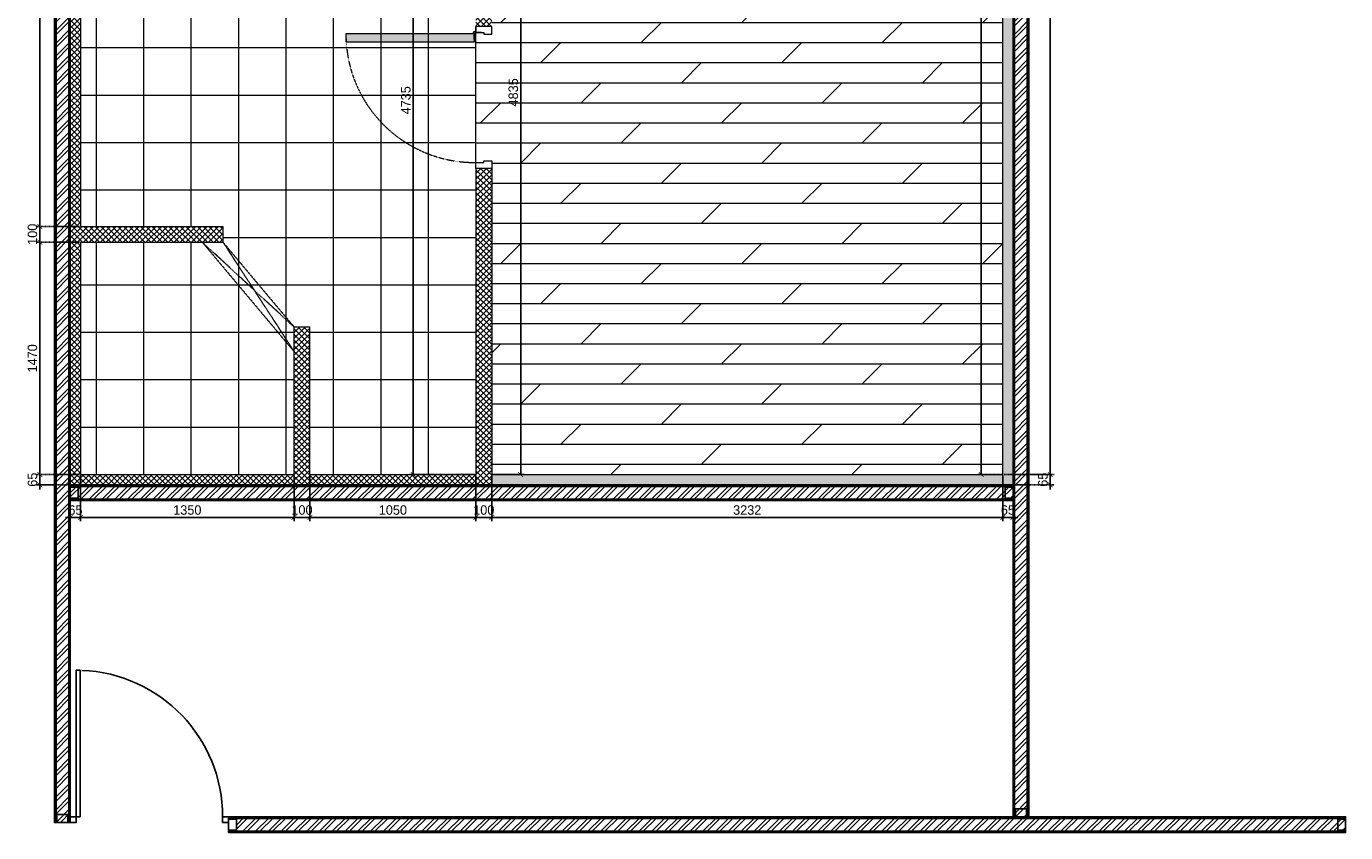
# Model space of a CAD drawing. Header units: millimetres. Extents: x 325 to 233617, y -9828 to 20555.
# Tile 28 of 45: x 160322 to 168666, y 3766 to 8866. Entities that reach past the tile are written whole.
import ezdxf

# ---------------------------------------------------------------- set-up
doc = ezdxf.new("R2010")
doc.units = ezdxf.units.MM
doc.header["$LTSCALE"] = 2.5
for name, pattern in [('HIDDEN', [0.375, 0.25, -0.125]), ('HIDDEN2 IDS', [1.666875, 1.11125, -0.555625]), ('HIDDENX2', [19.05, 12.7, -6.35])]:
    doc.linetypes.add(name, pattern=pattern)
for name, color, linetype, lineweight in [('Dimension', 40, 'Continuous', 0), ('ELEVATION 1', 143, 'Continuous', 18), ('HATCH LIGHT', 250, 'Continuous', 0), ('HATCH MEDIUM', 251, 'Continuous', 5), ('WALL', 132, 'Continuous', 25)]:
    doc.layers.add(name, color=color, linetype=linetype, lineweight=lineweight)
doc.layers.add('PROPOSED D&W', color=150, linetype='Continuous')
doc.layers.add('PROPOSED PARTITION', color=4, linetype='Continuous')
doc.styles.get("Standard").update_dxf_attribs({"font": 'GOTHIC.TTF'})
doc.dimstyles.new('AJKD_30', dxfattribs={"dimscale": 30, "dimtxt": 2, "dimasz": 1, "dimexe": 0.8, "dimexo": 0.8, "dimgap": 0.5, "dimtad": 1, "dimdec": 0, "dimzin": 0, "dimdsep": 46, "dimtxsty": 'Standard', "dimblk": 'ARCHTICK', "dimcen": 0.125, "dimclrd": 251, "dimclre": 251, "dimclrt": 42, "dimadec": 0, "dimazin": 0, "dimtfac": 1, "dimtdec": 0, "dimtix": 1, "dimtmove": 0, "dimatfit": 3, "dimfxl": 0, "dimtolj": 1, "dimtzin": 0, "dimarcsym": 0})
pattern_1 = [(45, (21650.61, 0), (-40.411153, 40.411153), []), (45, (21677.55, 0), (-40.411153, 40.411153), [])]

# ---------------------------------------------------------------- blocks, each defined once
blk = doc.blocks.new('*U84')
for points in [[(0, 0), (6936.3, 0), (6936.3, -10), (0, -10)], [(0, -100), (6936.3, -100), (6936.3, -90), (0, -90)]]:
    blk.add_lwpolyline(points, close=True)
at = {"color": 8}
for points in [[(0, -15), (50, -15), (50, -85), (0, -85)], [(6886.3, -15), (6936.3, -15), (6936.3, -85), (6886.3, -85)]]:
    blk.add_lwpolyline(points, close=True, dxfattribs=at)
blk = doc.blocks.new('*U96')
for points in [[(0, 0), (7065.6, 0), (7065.6, -10), (0, -10)], [(0, -100), (7065.6, -100), (7065.6, -90), (0, -90)]]:
    blk.add_lwpolyline(points, close=True)
at = {"color": 8}
for points in [[(0, -15), (50, -15), (50, -85), (0, -85)], [(7015.6, -15), (7065.6, -15), (7065.6, -85), (7015.6, -85)]]:
    blk.add_lwpolyline(points, close=True, dxfattribs=at)
blk = doc.blocks.new('*U83')
for points in [[(0, 0), (5962.2, 0), (5962.2, -10), (0, -10)], [(0, -100), (5962.2, -100), (5962.2, -90), (0, -90)]]:
    blk.add_lwpolyline(points, close=True)
at = {"color": 8}
for points in [[(0, -15), (50, -15), (50, -85), (0, -85)], [(5912.2, -15), (5962.2, -15), (5962.2, -85), (5912.2, -85)]]:
    blk.add_lwpolyline(points, close=True, dxfattribs=at)
blk = doc.blocks.new('*U|REF|REF|REF|REF|REF|REF81')
for p, q in [((915, 50), (915, -1227)), ((950, 50), (915, 50)), ((950, 50), (950, -1227)), ((915, -1227), (950, -1227))]:
    blk.add_line(p, q)
for points in [[(-327, 100), (-377, 100), (-377, 50), (-327, 50)], [(1000, 100), (950, 100), (950, 50), (1000, 50)]]:
    blk.add_lwpolyline(points, close=True)
blk.add_arc((950, 50), 1277, 180, 267.7713)
blk = doc.blocks.new('*U94')
for points in [[(0, 0), (8619.7, 0), (8619.7, -10), (0, -10)], [(0, -100), (8619.7, -100), (8619.7, -90), (0, -90)]]:
    blk.add_lwpolyline(points, close=True)
at = {"color": 8}
for points in [[(0, -15), (50, -15), (50, -85), (0, -85)], [(8569.7, -15), (8619.7, -15), (8619.7, -85), (8569.7, -85)]]:
    blk.add_lwpolyline(points, close=True, dxfattribs=at)
blk = doc.blocks.new('*U74')
h = blk.add_hatch(color=252)
h.paths.add_polyline_path([(-0.0025, 0.0153, 0.724863), (-0.0025, 0), (-0.0025, -0.036), (-0.0005, -0.036), (-0.0005, -0.0004, 1.209796)])
h.paths.add_polyline_path([(-0.006, 0.0076, -1), (0.006, 0.0076, -1)], flags=16)
blk.add_hatch(color=252).paths.add_polyline_path([(0.0076, 0.0101, -0.06361), (0.008, 0.0081), (0.0436, 0.0081), (0.0436, 0.0101)])
blk.add_lwpolyline([(-0.0025, 0.0153, 0.723917), (-0.0025, 0), (-0.0025, -0.036), (-0.0005, -0.036), (-0.0005, -0.0004, 1.209796), (-0.0025, 0.0153)], format="xyb")
blk.add_lwpolyline([(0.008, 0.0081), (0.0436, 0.0081), (0.0436, 0.0101), (0.0076, 0.0101)])
blk.add_circle((0, 0.0076), 0.00604)
blk = doc.blocks.new('*U117')
h = blk.add_hatch(color=7)
h.dxf.hatch_style = 1
h.paths.add_polyline_path([(47.5, -8.5), (47.5, -822), (97.5, -822), (97.5, -8.5)])
for points in [[(50, 51), (50, 100), (0, 100), (0, 0), (39, 0), (39, 51), (50, 51)], [(850, 51), (850, 100), (900, 100), (900, 0), (861, 0), (861, 51), (850, 51)]]:
    blk.add_lwpolyline(points)
blk.add_lwpolyline([(47.5, -8.5), (47.5, -822), (97.5, -822), (97.5, -8.5)], close=True)
at = {"color": 8, "linetype": 'HIDDEN2 IDS', "ltscale": 0.5}
blk.add_arc((47.5, -8.5), 813.5, 270.00154, 0.53069, dxfattribs=at)
at = {"xscale": -1000, "yscale": 1000, "zscale": 1000, "rotation": 180}
blk.add_blockref('*U74', (39.5, -0.4), dxfattribs=at)
blk = doc.blocks.new('_ArchTick')
at = {"color": 0, "linetype": 'ByBlock', "const_width": 0.15}
blk.add_lwpolyline([(-0.5, -0.5), (0.5, 0.5)], dxfattribs=at)
blk = doc.blocks.new('*D250')
at = {"layer": 'Defpoints', "color": 0}
for p in [(160665, 6030.7), (162015, 6030.7), (162015, 5759.5)]:
    blk.add_point(p, dxfattribs=at)
at = {"layer": 'Dimension', "color": 251, "linetype": 'HIDDEN', "lineweight": -2}
for p, q in [((160665, 6024.7), (160665, 5735.5)), ((162015, 6024.7), (162015, 5735.5))]:
    blk.add_line(p, q, dxfattribs=at)
at = {"layer": 'Dimension', "color": 251, "lineweight": -2}
blk.add_line((160665, 5759.5), (162015, 5759.5), dxfattribs=at)
at = {"layer": 'Dimension', "color": 251, "lineweight": -2, "xscale": 30, "yscale": 30, "zscale": 30, "rotation": 180}
blk.add_blockref('_ArchTick', (160665, 5759.5), dxfattribs=at)
at = {"layer": 'Dimension', "color": 251, "lineweight": -2, "xscale": 30, "yscale": 30, "zscale": 30}
blk.add_blockref('_ArchTick', (162015, 5759.5), dxfattribs=at)
at = {"layer": 'Dimension', "color": 42, "insert": (161340, 5806), "char_height": 60, "attachment_point": 5}
blk.add_mtext('\\A1;1350', dxfattribs=at)
blk = doc.blocks.new('*D251')
at = {"layer": 'Defpoints', "color": 0}
for p in [(162015, 6030.7), (162115, 6030.7), (162115, 5759.5)]:
    blk.add_point(p, dxfattribs=at)
at = {"layer": 'Dimension', "color": 251, "linetype": 'HIDDEN', "lineweight": -2}
for p, q in [((162015, 6024.7), (162015, 5735.5)), ((162115, 6024.7), (162115, 5735.5))]:
    blk.add_line(p, q, dxfattribs=at)
at = {"layer": 'Dimension', "color": 251, "lineweight": -2}
for p, q in [((162015, 5759.5), (161985, 5759.5)), ((162015, 5759.5), (162115, 5759.5)), ((162115, 5759.5), (162145, 5759.5))]:
    blk.add_line(p, q, dxfattribs=at)
at = {"layer": 'Dimension', "color": 251, "lineweight": -2, "xscale": 30, "yscale": 30, "zscale": 30}
blk.add_blockref('_ArchTick', (162015, 5759.5), dxfattribs=at)
at = {"layer": 'Dimension', "color": 251, "lineweight": -2, "xscale": 30, "yscale": 30, "zscale": 30, "rotation": 180}
blk.add_blockref('_ArchTick', (162115, 5759.5), dxfattribs=at)
at = {"layer": 'Dimension', "color": 42, "insert": (162065, 5806), "char_height": 60, "attachment_point": 5}
blk.add_mtext('\\A1;100', dxfattribs=at)
blk = doc.blocks.new('*D252')
at = {"layer": 'Defpoints', "color": 0}
for p in [(162115, 6030.7), (163165, 6030.7), (163165, 5759.5)]:
    blk.add_point(p, dxfattribs=at)
at = {"layer": 'Dimension', "color": 251, "linetype": 'HIDDEN', "lineweight": -2}
for p, q in [((162115, 6024.7), (162115, 5735.5)), ((163165, 6024.7), (163165, 5735.5))]:
    blk.add_line(p, q, dxfattribs=at)
at = {"layer": 'Dimension', "color": 251, "lineweight": -2}
blk.add_line((162115, 5759.5), (163165, 5759.5), dxfattribs=at)
at = {"layer": 'Dimension', "color": 251, "lineweight": -2, "xscale": 30, "yscale": 30, "zscale": 30, "rotation": 180}
blk.add_blockref('_ArchTick', (162115, 5759.5), dxfattribs=at)
at = {"layer": 'Dimension', "color": 251, "lineweight": -2, "xscale": 30, "yscale": 30, "zscale": 30}
blk.add_blockref('_ArchTick', (163165, 5759.5), dxfattribs=at)
at = {"layer": 'Dimension', "color": 42, "insert": (162640, 5806), "char_height": 60, "attachment_point": 5}
blk.add_mtext('\\A1;1050', dxfattribs=at)
blk = doc.blocks.new('*D253')
at = {"layer": 'Defpoints', "color": 0}
for p in [(163165, 6030.7), (163265, 6030.7), (163265, 5759.5)]:
    blk.add_point(p, dxfattribs=at)
at = {"layer": 'Dimension', "color": 251, "linetype": 'HIDDEN', "lineweight": -2}
for p, q in [((163165, 6024.7), (163165, 5735.5)), ((163265, 6024.7), (163265, 5735.5))]:
    blk.add_line(p, q, dxfattribs=at)
at = {"layer": 'Dimension', "color": 251, "lineweight": -2}
for p, q in [((163165, 5759.5), (163135, 5759.5)), ((163165, 5759.5), (163265, 5759.5)), ((163265, 5759.5), (163295, 5759.5))]:
    blk.add_line(p, q, dxfattribs=at)
at = {"layer": 'Dimension', "color": 251, "lineweight": -2, "xscale": 30, "yscale": 30, "zscale": 30}
blk.add_blockref('_ArchTick', (163165, 5759.5), dxfattribs=at)
at = {"layer": 'Dimension', "color": 251, "lineweight": -2, "xscale": 30, "yscale": 30, "zscale": 30, "rotation": 180}
blk.add_blockref('_ArchTick', (163265, 5759.5), dxfattribs=at)
at = {"layer": 'Dimension', "color": 42, "insert": (163215, 5806), "char_height": 60, "attachment_point": 5}
blk.add_mtext('\\A1;100', dxfattribs=at)
blk = doc.blocks.new('*D254')
at = {"layer": 'Defpoints', "color": 0}
for p in [(163265, 6030.7), (166497.2, 6030.7), (166497.2, 5759.5)]:
    blk.add_point(p, dxfattribs=at)
at = {"layer": 'Dimension', "color": 251, "linetype": 'HIDDEN', "lineweight": -2}
for p, q in [((163265, 6024.7), (163265, 5735.5)), ((166497.2, 6024.7), (166497.2, 5735.5))]:
    blk.add_line(p, q, dxfattribs=at)
at = {"layer": 'Dimension', "color": 251, "lineweight": -2}
blk.add_line((163265, 5759.5), (166497.2, 5759.5), dxfattribs=at)
at = {"layer": 'Dimension', "color": 251, "lineweight": -2, "xscale": 30, "yscale": 30, "zscale": 30, "rotation": 180}
blk.add_blockref('_ArchTick', (163265, 5759.5), dxfattribs=at)
at = {"layer": 'Dimension', "color": 251, "lineweight": -2, "xscale": 30, "yscale": 30, "zscale": 30}
blk.add_blockref('_ArchTick', (166497.2, 5759.5), dxfattribs=at)
at = {"layer": 'Dimension', "color": 42, "insert": (164881.1, 5806), "char_height": 60, "attachment_point": 5}
blk.add_mtext('\\A1;3232', dxfattribs=at)
blk = doc.blocks.new('*D258')
at = {"layer": 'Defpoints', "color": 0}
for p in [(166497.2, 6030.7), (166562.2, 6030.7), (166562.2, 5759.5)]:
    blk.add_point(p, dxfattribs=at)
at = {"layer": 'Dimension', "color": 251, "linetype": 'HIDDEN', "lineweight": -2}
for p, q in [((166497.2, 6024.7), (166497.2, 5735.5)), ((166562.2, 6024.7), (166562.2, 5735.5))]:
    blk.add_line(p, q, dxfattribs=at)
at = {"layer": 'Dimension', "color": 251, "lineweight": -2}
for p, q in [((166497.2, 5759.5), (166467.2, 5759.5)), ((166497.2, 5759.5), (166562.2, 5759.5)), ((166562.2, 5759.5), (166592.2, 5759.5))]:
    blk.add_line(p, q, dxfattribs=at)
at = {"layer": 'Dimension', "color": 251, "lineweight": -2, "xscale": 30, "yscale": 30, "zscale": 30}
blk.add_blockref('_ArchTick', (166497.2, 5759.5), dxfattribs=at)
at = {"layer": 'Dimension', "color": 251, "lineweight": -2, "xscale": 30, "yscale": 30, "zscale": 30, "rotation": 180}
blk.add_blockref('_ArchTick', (166562.2, 5759.5), dxfattribs=at)
at = {"layer": 'Dimension', "color": 42, "insert": (166529.7, 5806), "char_height": 60, "attachment_point": 5}
blk.add_mtext('\\A1;65', dxfattribs=at)
blk = doc.blocks.new('*D259')
at = {"layer": 'Defpoints', "color": 0}
for p in [(160600, 6030.7), (160665, 6030.7), (160600, 5759.5)]:
    blk.add_point(p, dxfattribs=at)
at = {"layer": 'Dimension', "color": 251, "linetype": 'HIDDEN', "lineweight": -2}
for p, q in [((160600, 6024.7), (160600, 5735.5)), ((160665, 6024.7), (160665, 5735.5))]:
    blk.add_line(p, q, dxfattribs=at)
at = {"layer": 'Dimension', "color": 251, "lineweight": -2}
for p, q in [((160600, 5759.5), (160570, 5759.5)), ((160665, 5759.5), (160600, 5759.5)), ((160665, 5759.5), (160695, 5759.5))]:
    blk.add_line(p, q, dxfattribs=at)
at = {"layer": 'Dimension', "color": 251, "lineweight": -2, "xscale": 30, "yscale": 30, "zscale": 30}
blk.add_blockref('_ArchTick', (160600, 5759.5), dxfattribs=at)
at = {"layer": 'Dimension', "color": 251, "lineweight": -2, "xscale": 30, "yscale": 30, "zscale": 30, "rotation": 180}
blk.add_blockref('_ArchTick', (160665, 5759.5), dxfattribs=at)
at = {"layer": 'Dimension', "color": 42, "insert": (160632.5, 5806), "char_height": 60, "attachment_point": 5}
blk.add_mtext('\\A1;65', dxfattribs=at)
blk = doc.blocks.new('*D257')
at = {"layer": 'Defpoints', "color": 0}
for p in [(160407.2, 6030.7), (160665, 6030.7), (160600, 5965.7)]:
    blk.add_point(p, dxfattribs=at)
at = {"layer": 'Dimension', "color": 251, "linetype": 'HIDDEN', "lineweight": -2}
for p, q in [((160659, 6030.7), (160383.2, 6030.7)), ((160594, 5965.7), (160383.2, 5965.7))]:
    blk.add_line(p, q, dxfattribs=at)
at = {"layer": 'Dimension', "color": 251, "lineweight": -2}
for p, q in [((160407.2, 6030.7), (160407.2, 6060.7)), ((160407.2, 5965.7), (160407.2, 6030.7)), ((160407.2, 5965.7), (160407.2, 5935.7))]:
    blk.add_line(p, q, dxfattribs=at)
at = {"layer": 'Dimension', "color": 251, "lineweight": -2, "xscale": 30, "yscale": 30, "zscale": 30}
for p, rotation in [((160407.2, 6030.7), 270), ((160407.2, 5965.7), 90)]:
    blk.add_blockref('_ArchTick', p, dxfattribs=dict(at, rotation=rotation))
at = {"layer": 'Dimension', "color": 42, "insert": (160360.7, 5998.2), "char_height": 60, "attachment_point": 5, "rotation": 90}
blk.add_mtext('\\A1;65', dxfattribs=at)
blk = doc.blocks.new('*D247')
at = {"layer": 'Defpoints', "color": 0}
for p in [(160407.2, 7500.7), (160665, 7500.7), (160665, 6030.7)]:
    blk.add_point(p, dxfattribs=at)
at = {"layer": 'Dimension', "color": 251, "linetype": 'HIDDEN', "lineweight": -2}
for p, q in [((160659, 7500.7), (160383.2, 7500.7)), ((160659, 6030.7), (160383.2, 6030.7))]:
    blk.add_line(p, q, dxfattribs=at)
at = {"layer": 'Dimension', "color": 251, "lineweight": -2}
blk.add_line((160407.2, 6030.7), (160407.2, 7500.7), dxfattribs=at)
at = {"layer": 'Dimension', "color": 251, "lineweight": -2, "xscale": 30, "yscale": 30, "zscale": 30}
for p, rotation in [((160407.2, 7500.7), 90), ((160407.2, 6030.7), 270)]:
    blk.add_blockref('_ArchTick', p, dxfattribs=dict(at, rotation=rotation))
at = {"layer": 'Dimension', "color": 42, "insert": (160360.7, 6765.7), "char_height": 60, "attachment_point": 5, "rotation": 90}
blk.add_mtext('\\A1;1470', dxfattribs=at)
blk = doc.blocks.new('*D248')
at = {"layer": 'Defpoints', "color": 0}
for p in [(160407.2, 7600.7), (160665, 7600.7), (160665, 7500.7)]:
    blk.add_point(p, dxfattribs=at)
at = {"layer": 'Dimension', "color": 251, "linetype": 'HIDDEN', "lineweight": -2}
for p, q in [((160659, 7600.7), (160383.2, 7600.7)), ((160659, 7500.7), (160383.2, 7500.7))]:
    blk.add_line(p, q, dxfattribs=at)
at = {"layer": 'Dimension', "color": 251, "lineweight": -2}
for p, q in [((160407.2, 7600.7), (160407.2, 7630.7)), ((160407.2, 7500.7), (160407.2, 7600.7)), ((160407.2, 7500.7), (160407.2, 7470.7))]:
    blk.add_line(p, q, dxfattribs=at)
at = {"layer": 'Dimension', "color": 251, "lineweight": -2, "xscale": 30, "yscale": 30, "zscale": 30}
for p, rotation in [((160407.2, 7600.7), 270), ((160407.2, 7500.7), 90)]:
    blk.add_blockref('_ArchTick', p, dxfattribs=dict(at, rotation=rotation))
at = {"layer": 'Dimension', "color": 42, "insert": (160360.7, 7550.7), "char_height": 60, "attachment_point": 5, "rotation": 90}
blk.add_mtext('\\A1;100', dxfattribs=at)
blk = doc.blocks.new('*D249')
at = {"layer": 'Defpoints', "color": 0}
for p in [(160407.2, 10765.7), (160665, 10765.7), (160665, 7600.7)]:
    blk.add_point(p, dxfattribs=at)
at = {"layer": 'Dimension', "color": 251, "linetype": 'HIDDEN', "lineweight": -2}
for p, q in [((160659, 10765.7), (160383.2, 10765.7)), ((160659, 7600.7), (160383.2, 7600.7))]:
    blk.add_line(p, q, dxfattribs=at)
at = {"layer": 'Dimension', "color": 251, "lineweight": -2}
blk.add_line((160407.2, 7600.7), (160407.2, 10765.7), dxfattribs=at)
at = {"layer": 'Dimension', "color": 251, "lineweight": -2, "xscale": 30, "yscale": 30, "zscale": 30}
for p, rotation in [((160407.2, 10765.7), 90), ((160407.2, 7600.7), 270)]:
    blk.add_blockref('_ArchTick', p, dxfattribs=dict(at, rotation=rotation))
at = {"layer": 'Dimension', "color": 42, "insert": (160360.7, 9183.2), "char_height": 60, "attachment_point": 5, "rotation": 90}
blk.add_mtext('\\A1;3165', dxfattribs=at)
blk = doc.blocks.new('*D256')
at = {"layer": 'Defpoints', "color": 0}
for p in [(166497.2, 6030.7), (166797.8, 6030.7), (166562.2, 5965.7)]:
    blk.add_point(p, dxfattribs=at)
at = {"layer": 'Dimension', "color": 251, "linetype": 'HIDDEN', "lineweight": -2}
for p, q in [((166503.2, 6030.7), (166821.8, 6030.7)), ((166568.2, 5965.7), (166821.8, 5965.7))]:
    blk.add_line(p, q, dxfattribs=at)
at = {"layer": 'Dimension', "color": 251, "lineweight": -2}
for p, q in [((166797.8, 6030.7), (166797.8, 6060.7)), ((166797.8, 5965.7), (166797.8, 6030.7)), ((166797.8, 5965.7), (166797.8, 5935.7))]:
    blk.add_line(p, q, dxfattribs=at)
at = {"layer": 'Dimension', "color": 251, "lineweight": -2, "xscale": 30, "yscale": 30, "zscale": 30}
for p, rotation in [((166797.8, 6030.7), 270), ((166797.8, 5965.7), 90)]:
    blk.add_blockref('_ArchTick', p, dxfattribs=dict(at, rotation=rotation))
at = {"layer": 'Dimension', "color": 42, "insert": (166751.2, 5998.2), "char_height": 60, "attachment_point": 5, "rotation": 90}
blk.add_mtext('\\A1;65', dxfattribs=at)
blk = doc.blocks.new('*D246')
at = {"layer": 'Defpoints', "color": 0}
for p in [(166497.2, 12502.3), (166797.8, 12502.3), (166497.2, 6030.7)]:
    blk.add_point(p, dxfattribs=at)
at = {"layer": 'Dimension', "color": 251, "linetype": 'HIDDEN', "lineweight": -2}
for p, q in [((166503.2, 12502.3), (166821.8, 12502.3)), ((166503.2, 6030.7), (166821.8, 6030.7))]:
    blk.add_line(p, q, dxfattribs=at)
at = {"layer": 'Dimension', "color": 251, "lineweight": -2}
blk.add_line((166797.8, 6030.7), (166797.8, 12502.3), dxfattribs=at)
at = {"layer": 'Dimension', "color": 251, "lineweight": -2, "xscale": 30, "yscale": 30, "zscale": 30}
for p, rotation in [((166797.8, 12502.3), 90), ((166797.8, 6030.7), 270)]:
    blk.add_blockref('_ArchTick', p, dxfattribs=dict(at, rotation=rotation))
at = {"layer": 'Dimension', "color": 42, "insert": (166751.2, 9266.5), "char_height": 60, "attachment_point": 5, "rotation": 90}
blk.add_mtext('\\A1;6472', dxfattribs=at)
blk = doc.blocks.new('*D263')
at = {"layer": 'Defpoints', "color": 0}
for p in [(162768.7, 10765.7), (163165, 10765.7), (163165, 6030.7)]:
    blk.add_point(p, dxfattribs=at)
at = {"layer": 'Dimension', "color": 251, "linetype": 'HIDDEN', "lineweight": -2}
for p, q in [((163159, 10765.7), (162744.7, 10765.7)), ((163159, 6030.7), (162744.7, 6030.7))]:
    blk.add_line(p, q, dxfattribs=at)
at = {"layer": 'Dimension', "color": 251, "lineweight": -2}
blk.add_line((162768.7, 6030.7), (162768.7, 10765.7), dxfattribs=at)
at = {"layer": 'Dimension', "color": 251, "lineweight": -2, "xscale": 30, "yscale": 30, "zscale": 30}
for p, rotation in [((162768.7, 10765.7), 90), ((162768.7, 6030.7), 270)]:
    blk.add_blockref('_ArchTick', p, dxfattribs=dict(at, rotation=rotation))
at = {"layer": 'Dimension', "color": 42, "insert": (162722.2, 8398.2), "char_height": 60, "attachment_point": 5, "rotation": 90}
blk.add_mtext('\\A1;4735', dxfattribs=at)
blk = doc.blocks.new('*D266')
at = {"layer": 'Defpoints', "color": 0}
for p in [(163265, 10865.7), (163448.3, 10865.7), (163265, 6030.7)]:
    blk.add_point(p, dxfattribs=at)
at = {"layer": 'Dimension', "color": 251, "linetype": 'HIDDEN', "lineweight": -2}
for p, q in [((163271, 10865.7), (163472.3, 10865.7)), ((163271, 6030.7), (163472.3, 6030.7))]:
    blk.add_line(p, q, dxfattribs=at)
at = {"layer": 'Dimension', "color": 251, "lineweight": -2}
blk.add_line((163448.3, 6030.7), (163448.3, 10865.7), dxfattribs=at)
at = {"layer": 'Dimension', "color": 251, "lineweight": -2, "xscale": 30, "yscale": 30, "zscale": 30}
for p, rotation in [((163448.3, 10865.7), 90), ((163448.3, 6030.7), 270)]:
    blk.add_blockref('_ArchTick', p, dxfattribs=dict(at, rotation=rotation))
at = {"layer": 'Dimension', "color": 42, "insert": (163401.8, 8448.2), "char_height": 60, "attachment_point": 5, "rotation": 90}
blk.add_mtext('\\A1;4835', dxfattribs=at)
blk = doc.blocks.new('*D277')
at = {"layer": 'Defpoints', "color": 0}
for p in [(166361.5, 13464.8), (166497.1, 13464.8), (166497.2, 6030.7)]:
    blk.add_point(p, dxfattribs=at)
at = {"layer": 'Dimension', "color": 251, "linetype": 'HIDDEN', "lineweight": -2}
for p, q in [((166491.1, 13464.8), (166337.5, 13464.8)), ((166491.2, 6030.7), (166337.5, 6030.7))]:
    blk.add_line(p, q, dxfattribs=at)
at = {"layer": 'Dimension', "color": 251, "lineweight": -2}
blk.add_line((166361.5, 6030.7), (166361.5, 13464.8), dxfattribs=at)
at = {"layer": 'Dimension', "color": 251, "lineweight": -2, "xscale": 30, "yscale": 30, "zscale": 30}
for p, rotation in [((166361.5, 13464.8), 90), ((166361.5, 6030.7), 270)]:
    blk.add_blockref('_ArchTick', p, dxfattribs=dict(at, rotation=rotation))
at = {"layer": 'Dimension', "color": 42, "insert": (166315, 9747.7), "char_height": 60, "attachment_point": 5, "rotation": 90}
blk.add_mtext('\\A1;7434', dxfattribs=at)

msp = doc.modelspace()

# ---------------------------------------------------------------- hatches: boundary and pattern name
at = {"layer": 'HATCH LIGHT'}
h = msp.add_hatch(dxfattribs=at)
h.set_pattern_fill('DOLMIT', color=256, scale=20)
h.paths.add_polyline_path([(166497.2, 12502.3), (166719.4, 12899.7), (166524.3, 13008.8), (166520.8, 13010.8), (166690.6, 13314.5), (166734.3, 13290.1), (166740.4, 13301), (166762.2, 13288.8), (166769.3, 13301.5), (166703.8, 13338.1, -0.066982), (164259.9, 15288.3, -0.429689), (163265, 11459.7), (163265, 10765.7), (163265, 8865.7), (163265, 8815.7), (163216, 8815.7), (163216, 8826.7), (163165, 8826.7, -0.414212), (163157.5, 8818.1), (163156.5, 8818.1), (163156.5, 8818.1, 0.451173), (163165, 8826.7), (163165, 8826.7), (163165, 8004.7), (163216, 8004.7), (163216, 8015.7), (163265, 8015.7), (163265, 7965.7), (163265, 7965.7), (163265, 6030.7), (166497.2, 6030.7)])
h = msp.add_hatch(dxfattribs=at)
h.set_pattern_fill('ANSI36', color=256, scale=7)
h.set_pattern_definition([(45, (21650.608, 0), (11.786586, 43.2174826), [55.5625, -11.1125, 0, -11.1125])])
h.paths.add_polyline_path([(166562.2, 12485.3), (166570.6, 12485.3), (166782.6, 12864.4), (166719.4, 12899.7), (166497.2, 12502.3), (166497.2, 6030.7), (163265, 6030.7), (163265, 5965.7), (166562.2, 5965.7)])
h = msp.add_hatch(dxfattribs=at)
h.set_pattern_fill('ANSI32', color=256, scale=6)
h.set_pattern_definition(pattern_1)
h.paths.add_polyline_path([(166662.2, 12443.3), (166562.2, 12443.3), (166562.2, 3865.7), (166662.2, 3865.7)])
h.paths.add_polyline_path([(166662.2, 12444.2), (166562.2, 12444.2), (166562.2, 12473.9), (166567.7, 12480.1), (166782.6, 12864.4), (166869.8, 12815.6)])
h = msp.add_hatch(dxfattribs=at)
h.set_pattern_fill('ANSI37', color=256, scale=8)
h.set_pattern_definition([(45, (161093.19, 7515.665), (-17.96051, 17.96051), []), (135, (161093.19, 7515.665), (-17.96051, -17.96051), [])])
h.paths.add_polyline_path([(163265, 7965.7), (163165, 7965.7), (163165, 5965.7), (163265, 5965.7)])
h.paths.add_polyline_path([(163165, 6030.7), (162115, 6030.7), (162115.7, 5965.7), (163165, 5965.7)])
h.paths.add_polyline_path([(162115, 6964.4), (162015, 6964.4), (162015, 6903.2), (162015, 6850.7), (162015, 6030.7), (160665, 6030.7), (160665, 7500.7), (161365.6, 7500.7), (161565, 7500.7), (161565, 7600.7), (161406.4, 7600.7), (160665, 7600.7), (160665, 10765.7), (160600, 10765.7), (160600, 5965.7), (162115.7, 5965.7), (162115, 6030.7)])
h.paths.add_polyline_path([(163265, 10865.7), (161000, 10865.7), (161000, 10765.7), (163165, 10765.7), (163165, 9165.7), (163165, 8865.7), (163265, 8865.7)])
h = msp.add_hatch(dxfattribs=at)
h.set_pattern_fill('ANSI32', color=256, scale=6)
h.set_pattern_definition([(45, (21903.91, 277.396), (-40.411153, 40.411153), []), (45, (21930.85, 277.396), (-40.411153, 40.411153), [])])
h.paths.add_polyline_path([(160600, 10764.8), (160500, 10764.8), (160500, 3829.4), (160600, 3829.4)])
h = msp.add_hatch(dxfattribs=at)
h.set_pattern_fill('ANSI37', color=256, scale=94.5, angle=45)
h.set_pattern_definition([(90, (163164.98, 6030.66), (-300.038, 0), []), (180, (163164.98, 6030.66), (-3e-14, -300.038), [])])
h.paths.add_polyline_path([(161434.5, 7500.7), (160665, 7500.7), (160665, 6030.7), (162015, 6030.7), (162015, 6808.9)])
h.paths.add_polyline_path([(161761.5, 7198.6), (161434.5, 7500.7), (162015, 6808.9)], flags=17)
h.paths.add_polyline_path([(161565, 7500.7), (161761.5, 7198.6), (162015, 6964.4)], flags=16)
h.paths.add_polyline_path([(161761.5, 7198.6), (162015, 6808.9), (162015, 6964.4)], flags=16)
h.paths.add_polyline_path([(161565, 7500.7), (161434.5, 7500.7), (161761.5, 7198.6)], flags=17)
edge = h.paths.add_edge_path()
edge.add_line((163165, 7965.7), (163165, 7965.7))
edge.add_line((163165, 7965.7), (163165, 8004.7))
edge.add_arc((163156.5, 8818.2), 813.5, 183.52546, 270.59667, ccw=False)
edge.add_line((162344.5, 8768.1), (162343, 8768.1))
edge.add_line((162343, 8768.1), (162343, 8818.1))
edge.add_line((162343, 8818.1), (163154.5, 8818.1))
edge.add_line((163154.5, 8818.1), (163154.5, 8818.5))
edge.add_arc((163157, 8826.2), 8.04, 161.87423, 251.87432, ccw=False)
edge.add_arc((163157, 8826.2), 8.04, 18.12635, 161.87423, ccw=False)
edge.add_line((163164.6, 8828.7), (163165, 8828.7))
edge.add_line((163165, 8828.7), (163165, 8865.7))
edge.add_line((163165, 8865.7), (163165, 8865.7))
edge.add_line((163165, 8865.7), (163165, 10765.7))
edge.add_line((163165, 10765.7), (161000, 10765.7))
edge.add_line((161000, 10765.7), (160665, 10765.7))
edge.add_line((160665, 10765.7), (160665, 7600.7))
edge.add_line((160665, 7600.7), (161565, 7600.7))
edge.add_line((161565, 7600.7), (161565, 7500.7))
edge.add_line((161565, 7500.7), (162015, 6964.4))
edge.add_line((162015, 6964.4), (162115, 6964.4))
edge.add_line((162115, 6964.4), (162115, 6030.7))
edge.add_line((162115, 6030.7), (163165, 6030.7))
edge.add_line((163165, 6030.7), (163165, 7965.7))
edge = h.paths.add_edge_path()
edge.add_line((163157.5, 8818.1), (163156.5, 8818.1))
edge.add_line((163156.5, 8818.1), (163156.5, 8818.1))
edge.add_arc((163157, 8826.2), 8.04, 266.43304, 363.56744)
edge.add_line((163165, 8826.7), (163165, 8826.7))
edge.add_line((163165, 8826.7), (163165, 8004.7))
edge.add_line((163165, 8004.7), (163216, 8004.7))
edge.add_line((163216, 8004.7), (163216, 8015.7))
edge.add_line((163216, 8015.7), (163265, 8015.7))
edge.add_line((163265, 8015.7), (163265, 7965.7))
edge.add_line((163265, 7965.7), (163165, 7965.7))
edge.add_line((163165, 7965.7), (163165, 7965.7))
edge.add_line((163165, 7965.7), (163165, 8004.7))
edge.add_arc((163156.5, 8818.2), 813.5, 183.52546, 270.59667, ccw=False)
edge.add_line((162344.5, 8768.1), (162343, 8768.1))
edge.add_line((162343, 8768.1), (162343, 8818.1))
edge.add_line((162343, 8818.1), (163154.5, 8818.1))
edge.add_line((163154.5, 8818.1), (163154.5, 8818.5))
edge.add_arc((163157, 8826.2), 8.04, 161.87423, 251.87432, ccw=False)
edge.add_arc((163157, 8826.2), 8.04, 18.12635, 161.87423, ccw=False)
edge.add_line((163164.6, 8828.7), (163165, 8828.7))
edge.add_line((163165, 8828.7), (163165, 8865.7))
edge.add_line((163165, 8865.7), (163165, 8865.7))
edge.add_line((163165, 8865.7), (163265, 8865.7))
edge.add_line((163265, 8865.7), (163265, 8815.7))
edge.add_line((163265, 8815.7), (163216, 8815.7))
edge.add_line((163216, 8815.7), (163216, 8826.7))
edge.add_line((163216, 8826.7), (163165, 8826.7))
edge.add_arc((163157, 8826.2), 8.04, -86.43232, 3.56744, ccw=False)
h = msp.add_hatch(dxfattribs=at)
h.set_pattern_fill('ANSI32', color=256, scale=6)
h.set_pattern_definition(pattern_1)
h.paths.add_polyline_path([(166562.2, 5865.7), (166562.2, 5965.7), (160600, 5965.7), (160600, 5865.7)])
h = msp.add_hatch(dxfattribs=at)
h.set_pattern_fill('ANSI32', color=256, scale=6)
h.set_pattern_definition(pattern_1)
h.paths.add_polyline_path([(168665.5, 3765.7), (168665.5, 3865.7), (161650, 3865.7), (161650, 3765.7)])

# ---------------------------------------------------------------- linework, layer by layer
at = {"layer": 'ELEVATION 1'}
for p, q in [((166497.2, 6030.7), (166497.2, 12502.3)), ((160665, 10765.7), (160665, 7600.7)), ((163265, 7965.7), (163165, 7965.7)), ((163165, 7965.7), (163165, 6030.7)), ((163265, 7965.7), (163265, 5965.7)), ((160665, 7600.7), (161565, 7600.7)), ((161565, 7600.7), (161565, 7500.7)), ((160665, 7500.7), (161565, 7500.7)), ((160665, 7500.7), (160665, 6030.7)), ((162015, 6030.7), (162015, 6964.4)), ((162015, 6964.4), (162115, 6964.4)), ((162115, 6030.7), (162115, 6964.4)), ((160665, 6030.7), (162015, 6030.7)), ((162115, 6030.7), (163165, 6030.7)), ((163265, 6030.7), (166497.2, 6030.7))]:
    msp.add_line(p, q, dxfattribs=at)
at = {"layer": 'HATCH LIGHT', "linetype": 'HIDDENX2', "ltscale": 0.02}
for p, q in [((161434.5, 7500.7), (162015, 6808.9)), ((162015, 6964.4), (161434.5, 7500.7)), ((161565, 7500.7), (162015, 6964.4)), ((161565, 7500.7), (162015, 6808.9))]:
    msp.add_line(p, q, dxfattribs=at)
at = {"layer": 'HATCH MEDIUM'}
msp.add_line((163165, 7965.7), (163165, 8865.7), dxfattribs=at)

# ---------------------------------------------------------------- block references
at = {"layer": 'HATCH MEDIUM', "extrusion": (0, 0, -1), "xscale": -1, "zscale": -1, "rotation": 89.99970790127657}
msp.add_blockref('*U117', (-163165, 8865.7), dxfattribs=at)
at = {"layer": 'PROPOSED D&W', "xscale": 0.7259695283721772, "yscale": 0.7259695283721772, "zscale": 0.7259695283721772, "rotation": 180}
msp.add_blockref('*U|REF|REF|REF|REF|REF|REF81', (161325.9, 3902), dxfattribs=at)
at = {"layer": 'PROPOSED PARTITION', "xscale": -1, "rotation": 180}
msp.add_blockref('*U96', (161600, 3765.7), dxfattribs=at)
at = {"layer": 'WALL', "xscale": -1}
for name, p, rotation in [('*U94', (166662.2, 3865.7), 270), ('*U84', (160500, 10765.7), 90)]:
    msp.add_blockref(name, p, dxfattribs=dict(at, rotation=rotation))
at = {"layer": 'WALL'}
msp.add_blockref('*U83', (160600, 5965.7), dxfattribs=at)

# ---------------------------------------------------------------- dimensions: what is measured, and where the dimension line sits
at = {"layer": 'Dimension'}
for base, p1, p2, override, picture, middle in [((166361.5, 13464.8), (166497.2, 6030.7), (166497.1, 13464.8), {"dimexo": 0.2, "dimfxl": 10}, '*D277', (166315, 9747.7)), ((166797.8, 12502.3), (166497.2, 6030.7), (166497.2, 12502.3), {"dimexo": 0.2, "dimtmove": 1, "dimfxl": 10}, '*D246', (166751.2, 9266.5)), ((163448.3, 10865.7), (163265, 6030.7), (163265, 10865.7), {"dimexo": 0.2, "dimfxl": 10}, '*D266', (163401.8, 8448.2)), ((160407.2, 10765.7), (160665, 7600.7), (160665, 10765.7), {"dimexo": 0.2, "dimtmove": 1, "dimfxl": 10}, '*D249', (160360.7, 9183.2)), ((162768.7, 10765.7), (163165, 6030.7), (163165, 10765.7), {"dimexo": 0.2, "dimfxl": 10}, '*D263', (162722.2, 8398.2)), ((160407.2, 7600.7), (160665, 7500.7), (160665, 7600.7), {"dimexo": 0.2, "dimtmove": 1, "dimfxl": 10}, '*D248', (160360.7, 7550.7)), ((160407.2, 7500.7), (160665, 6030.7), (160665, 7500.7), {"dimexo": 0.2, "dimtmove": 1, "dimfxl": 10}, '*D247', (160360.7, 6765.7)), ((160407.2, 6030.7), (160600, 5965.7), (160665, 6030.7), {"dimexo": 0.2, "dimfxl": 10}, '*D257', (160360.7, 5998.2)), ((166797.8, 6030.7), (166562.2, 5965.7), (166497.2, 6030.7), {"dimexo": 0.2, "dimfxl": 10}, '*D256', (166751.2, 5998.2))]:
    dim = msp.add_linear_dim(base=base, p1=p1, p2=p2, angle=90, dimstyle='AJKD_30', override=override, dxfattribs=at)
    dim.commit()
    dim.dimension.update_dxf_attribs({"geometry": picture, "text_midpoint": middle})
for base, p1, p2, override, picture, middle in [((160600, 5759.5), (160665, 6030.7), (160600, 6030.7), {"dimexo": 0.2, "dimfxl": 10}, '*D259', (160632.5, 5806)), ((162015, 5759.5), (160665, 6030.7), (162015, 6030.7), {"dimexo": 0.2, "dimfxl": 10}, '*D250', (161340, 5806)), ((162115, 5759.5), (162015, 6030.7), (162115, 6030.7), {"dimexo": 0.2, "dimtmove": 1, "dimfxl": 10}, '*D251', (162065, 5806)), ((163165, 5759.5), (162115, 6030.7), (163165, 6030.7), {"dimexo": 0.2, "dimtmove": 1, "dimfxl": 10}, '*D252', (162640, 5806)), ((163265, 5759.5), (163165, 6030.7), (163265, 6030.7), {"dimexo": 0.2, "dimtmove": 1, "dimfxl": 10}, '*D253', (163215, 5806)), ((166497.2, 5759.5), (163265, 6030.7), (166497.2, 6030.7), {"dimexo": 0.2, "dimtmove": 1, "dimfxl": 10}, '*D254', (164881.1, 5806)), ((166562.2, 5759.5), (166497.2, 6030.7), (166562.2, 6030.7), {"dimexo": 0.2, "dimtmove": 1, "dimfxl": 10}, '*D258', (166529.7, 5806))]:
    dim = msp.add_linear_dim(base=base, p1=p1, p2=p2, dimstyle='AJKD_30', override=override, dxfattribs=at)
    dim.commit()
    dim.dimension.update_dxf_attribs({"geometry": picture, "text_midpoint": middle})

doc.saveas('drawing.dxf')
